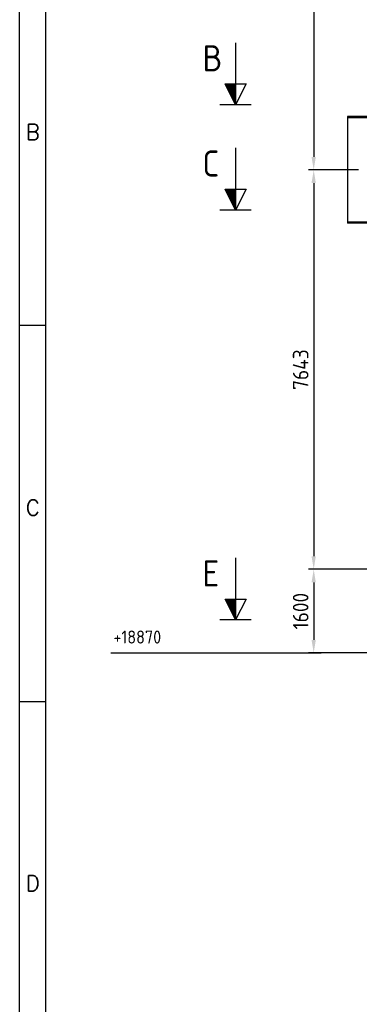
# Model space of a CAD drawing. Extents: x 0 to 84100, y 0 to 59400.
# Tile 3 of 15: x 2000 to 8509, y 31105 to 49948. Entities that reach past the tile are written whole.
import ezdxf
from ezdxf.enums import TextEntityAlignment as Align

# ---------------------------------------------------------------- set-up
doc = ezdxf.new("R2010")
doc.units = 0
doc.header["$LTSCALE"] = 1000
doc.layers.get('0').update_dxf_attribs({"linetype": 'CONTINUOUS'})
doc.layers.get('DEFPOINTS').update_dxf_attribs({"linetype": 'CONTINUOUS'})
for name, color, linetype in [('STG-CON-50', 4, 'CONTINUOUS'), ('STX-DIM-18', 1, 'CONTINUOUS'), ('STX-INFO-25', 2, 'CONTINUOUS')]:
    doc.layers.add(name, color=color, linetype=linetype)
doc.styles.add('ROMANS', font='romans.shx')
doc.styles.get("Standard").update_dxf_attribs({"font": 'isocp.shx'})
doc.dimstyles.new('STANDARD$0', dxfattribs={"dimscale": 100, "dimtxt": 3, "dimasz": 2.5, "dimexe": 1, "dimexo": 1.5, "dimgap": 1, "dimtad": 1, "dimdec": 0, "dimzin": 1, "dimtxsty": 'STANDARD', "dimcen": 0.09, "dimclrd": 1, "dimclre": 1, "dimclrt": 1, "dimazin": 3, "dimtfac": 1, "dimtdec": 0, "dimtmove": 0, "dimatfit": 3, "dimtolj": 1, "dimtzin": 1})

# ---------------------------------------------------------------- blocks, each defined once
blk = doc.blocks.new('*D3')
at = {"color": 1, "linetype": 'BYBLOCK'}
for p, q in [((-166729, 18578), (-167688, 18578)), ((-167588, 18328), (-167588, 11185)), ((-163812, 10935), (-167688, 10935))]:
    blk.add_line(p, q, dxfattribs=at)
for points in [[(-167630, 18328), (-167547, 18328), (-167588, 18578)], [(-167630, 11185), (-167547, 11185), (-167588, 10935)]]:
    blk.add_solid(points, dxfattribs=at)
at = {"layer": 'DEFPOINTS', "color": 0, "linetype": 'BYBLOCK'}
for p in [(-166579, 18578), (-167588, 10935), (-163662, 10935)]:
    blk.add_point(p, dxfattribs=at)
at = {"color": 1, "linetype": 'BYBLOCK', "insert": (-167838, 14757), "char_height": 300, "attachment_point": 5, "rotation": 90}
blk.add_mtext('\\A1;7643', dxfattribs=at)
blk = doc.blocks.new('*D5')
at = {"color": 1, "linetype": 'BYBLOCK'}
for p, q in [((-163812, 10935), (-167688, 10935)), ((-167588, 10685), (-167588, 9585)), ((-163997, 9335), (-167688, 9335))]:
    blk.add_line(p, q, dxfattribs=at)
for points in [[(-167630, 10685), (-167547, 10685), (-167588, 10935)], [(-167630, 9585), (-167547, 9585), (-167588, 9335)]]:
    blk.add_solid(points, dxfattribs=at)
at = {"layer": 'DEFPOINTS', "color": 0, "linetype": 'BYBLOCK'}
for p in [(-163662, 10935), (-167588, 9335), (-163847, 9335)]:
    blk.add_point(p, dxfattribs=at)
at = {"color": 1, "linetype": 'BYBLOCK', "insert": (-167838, 10135), "char_height": 300, "attachment_point": 5, "rotation": 90}
blk.add_mtext('\\A1;1600', dxfattribs=at)
blk = doc.blocks.new('*D7')
at = {"color": 1, "linetype": 'BYBLOCK'}
for p, q in [((-166738, 26578), (-167688, 26578)), ((-167588, 26328), (-167588, 18828)), ((-166729, 18578), (-167688, 18578))]:
    blk.add_line(p, q, dxfattribs=at)
for points in [[(-167630, 26328), (-167547, 26328), (-167588, 26578)], [(-167630, 18828), (-167547, 18828), (-167588, 18578)]]:
    blk.add_solid(points, dxfattribs=at)
at = {"layer": 'DEFPOINTS', "color": 0, "linetype": 'BYBLOCK'}
for p in [(-166588, 26578), (-167588, 18578), (-166579, 18578)]:
    blk.add_point(p, dxfattribs=at)
at = {"color": 1, "linetype": 'BYBLOCK', "insert": (-167838, 22578), "char_height": 300, "attachment_point": 5, "rotation": 90}
blk.add_mtext('\\A1;8000', dxfattribs=at)
blk = doc.blocks.new('A$C54FD69DF')
at = {"layer": 'STX-DIM-18', "linetype": 'CONTINUOUS'}
h = blk.add_hatch(dxfattribs=at)
h.set_pattern_fill('ANSI31', color=256, scale=0.02, style=0)
h.set_pattern_definition([(45, (-95.49545, -50.453515), (-0.04490128, 0.04490128), [])])
h.paths.add_polyline_path([(4, 5), (0, 3), (4, 3)])
for p, q in [((0, 0), (0, 6)), ((4, 3), (0, 3))]:
    blk.add_line(p, q, dxfattribs=at)
blk.add_lwpolyline([(11.89, 3), (4, 3), (4, 1), (0, 3), (4, 5), (4, 3)], dxfattribs=at)
blk = doc.blocks.new('A1')
at = {"color": 2, "linetype": 'CONTINUOUS'}
for p, q in [((20, 5), (20, 589)), ((20, 441), (25, 441)), ((20, 369), (25, 369))]:
    blk.add_line(p, q, dxfattribs=at)
at = {"color": 4, "linetype": 'CONTINUOUS'}
blk.add_line((25, 10), (25, 584), dxfattribs=at)
at = {"color": 2, "style": 'ROMANS'}
for s, p in [('B', (22.5, 476.47)), ('C', (22.5, 404.6)), ('D', (22.5, 332.72))]:
    blk.add_text(s, height=3, dxfattribs=at).set_placement(p, align=Align.CENTER)

msp = doc.modelspace()

# ---------------------------------------------------------------- linework, layer by layer
at = {"layer": 'STG-CON-50'}
for p, q in [((17684.322, 48092.296), (8284.322, 48092.296)), ((8284.322, 48092.296), (8284.322, 48072.296)), ((17684.322, 48072.296), (8284.322, 48072.296)), ((8284.322, 48072.296), (8284.322, 46072.296)), ((9382.569, 46072.296), (8284.322, 46072.296)), ((9382.569, 46052.296), (8284.322, 46052.296))]:
    msp.add_line(p, q, dxfattribs=at)
at = {"layer": 'STG-CON-50', "linetype": 'CONTINUOUS'}
msp.add_line((8284.322, 46072.296), (8284.322, 46052.296), dxfattribs=at)
at = {"layer": 'STX-INFO-25', "linetype": 'CONTINUOUS'}
msp.add_line((3749.155, 37829.314), (7775.621, 37829.314), dxfattribs=at)

# ---------------------------------------------------------------- block references
at = {"layer": 'STG-CON-50', "xscale": 100, "yscale": 100, "zscale": 100}
msp.add_blockref('A1', (0, 0), dxfattribs=at)
at = {"layer": 'STX-DIM-18', "linetype": 'CONTINUOUS', "xscale": 100, "yscale": 100, "zscale": 100, "rotation": 90}
for p in [(6438.641, 48318.529), (6438.641, 46304.358), (6438.641, 38459.694)]:
    msp.add_blockref('A$C54FD69DF', p, dxfattribs=at)

# ---------------------------------------------------------------- texts
at = {"layer": 'STX-INFO-25', "color": 4}
for s, p in [('B', (5503.026, 48959.534)), ('C', (5503.026, 46945.364)), ('E', (5503.026, 39100.7))]:
    msp.add_text(s, height=500, dxfattribs=at).set_placement(p)
at = {"layer": 'STX-INFO-25', "linetype": 'CONTINUOUS'}
msp.add_text('+18870', height=250, dxfattribs=at).set_placement((3796.499, 38007.987))

# ---------------------------------------------------------------- dimensions: what is measured, and where the dimension line sits
at = {"layer": 'STX-DIM-18', "linetype": 'CONTINUOUS'}
for base, p1, p2, picture, middle in [((7634.322, 47072.296), (8634.322, 55072.285), (8643.552, 47072.296), '*D7', (7384.322, 51072.291)), ((7634.322, 39429.319), (8643.552, 47072.296), (11560.837, 39429.319), '*D3', (7384.322, 43250.808)), ((7634.322, 37829.314), (11560.837, 39429.319), (11375.822, 37829.314), '*D5', (7384.322, 38629.317))]:
    dim = msp.add_linear_dim(base=base, p1=p1, p2=p2, angle=90, dimstyle='STANDARD$0', dxfattribs=at)
    dim.commit()
    dim.dimension.update_dxf_attribs({"geometry": picture, "text_midpoint": middle, "insert": (175222.776, 28494.176)})

doc.saveas('drawing.dxf')
